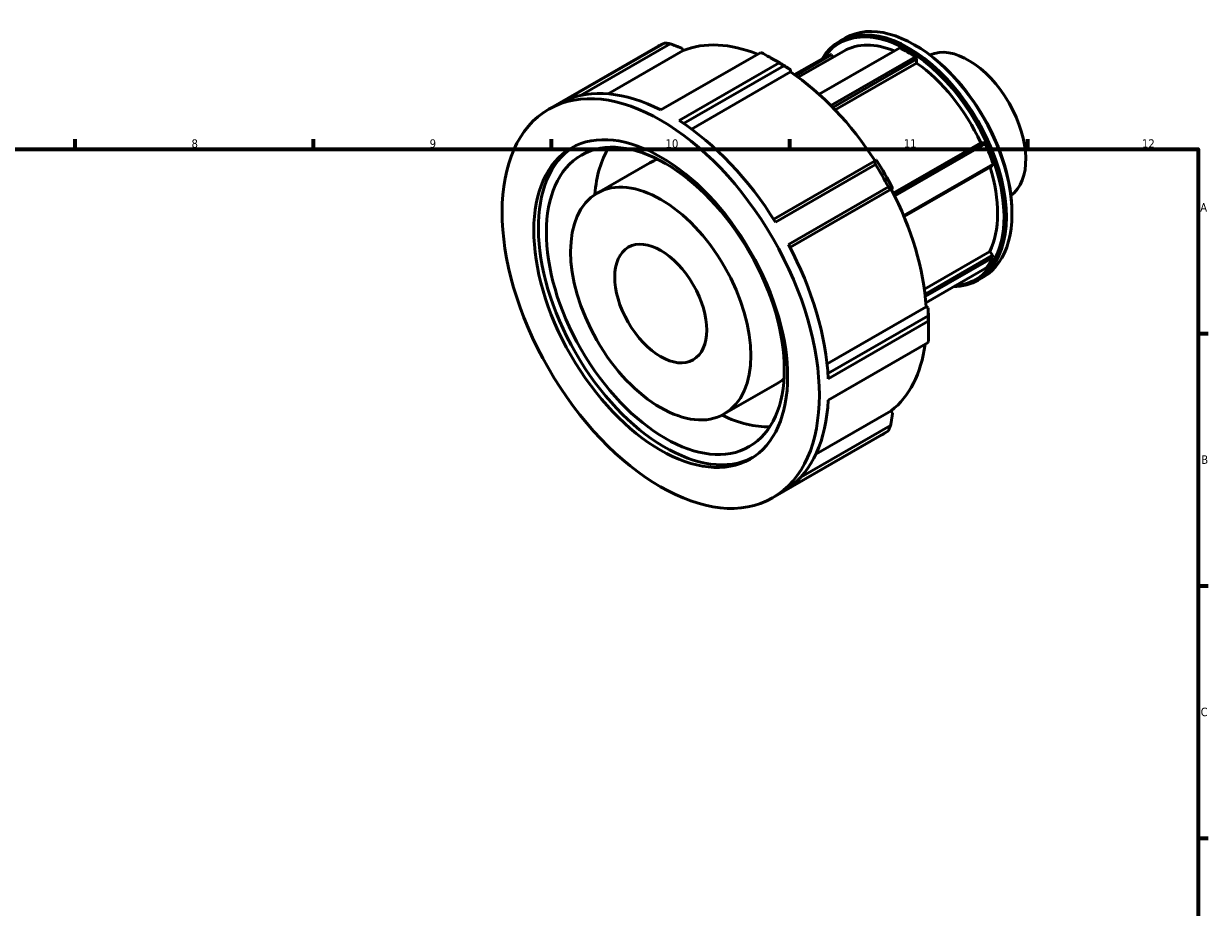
# Model space of a CAD drawing. Header units: millimetres. Extents: x -30 to 904, y -23 to 619.
# Tile 5 of 5: x 475 to 824, y 351 to 611. Entities that reach past the tile are written whole.
import ezdxf

# ---------------------------------------------------------------- set-up
doc = ezdxf.new("R2010")
doc.units = ezdxf.units.MM
doc.layers.add('Border (ISO)', color=7, linetype='Continuous', lineweight=70)
doc.layers.add('Visible (ISO)', color=7, linetype='Continuous', lineweight=50)
doc.styles.add('Note Text (ISO)', font='tahoma.ttf')

# ---------------------------------------------------------------- blocks, each defined once
blk = doc.blocks.new('Borders Default Border')
at = {"layer": 'Border (ISO)'}
for p, q in [((490.58, 574), (490.58, 576.9)), ((560.67, 574), (560.67, 576.9)), ((630.75, 574), (630.75, 576.9)), ((700.83, 574), (700.83, 576.9)), ((770.92, 574), (770.92, 576.9)), ((821, 519.75), (823.9, 519.75)), ((821, 445.5), (823.9, 445.5)), ((821, 371.25), (823.9, 371.25))]:
    blk.add_line(p, q, dxfattribs=at)
at = {"layer": 'Border (ISO)', "flags": 128}
blk.add_lwpolyline([(20, 20), (20, 574), (821, 574), (821, 20), (20, 20)], dxfattribs=at)
at = {"layer": 'Border (ISO)', "color": 232, "true_color": 0xca0064, "char_height": 2.5, "attachment_point": 7, "style": 'Note Text (ISO)'}
for s, insert in [('8', (524.81, 574.34)), ('9', (594.88, 574.35)), ('10', (664.29, 574.35)), ('11', (734.37, 574.4)), ('12', (804.46, 574.4)), ('A', (821.59, 555.62)), ('B', (821.89, 481.38)), ('C', (821.73, 407.08))]:
    blk.add_mtext(s, dxfattribs=dict(at, insert=insert))

msp = doc.modelspace()

# ---------------------------------------------------------------- linework, layer by layer
at = {"layer": 'Visible (ISO)'}
for p, q in [((715.5404, 605.7858), (717.1979, 606.7402)), ((629.9234, 585.7552), (662.0655, 604.2645)), ((663.9702, 605.2417), (634.5434, 588.296)), ((639.2638, 589.8412), (665.6307, 605.0249)), ((669.4991, 603.0094), (647.4079, 590.288)), ((669.1, 603.7006), (669.4991, 603.0094)), ((709.4752, 590.1505), (733.1644, 603.7922)), ((737.9226, 604.4881), (737.5859, 604.6835)), ((662.8692, 585.5497), (692.296, 602.4954)), ((697.8758, 599.3606), (695.1821, 600.9238)), ((712.6082, 601.908), (702.2284, 595.9307)), ((702.5704, 595.6907), (713.0954, 601.7517)), ((703.3353, 595.1425), (716.7657, 602.8765)), ((713.0954, 601.7517), (712.6082, 601.908)), ((737.7944, 601.126), (712.9585, 586.824)), ((713.0954, 601.7517), (713.6389, 601.0759)), ((713.4688, 586.3044), (738.131, 600.5064)), ((738.131, 600.5064), (737.7944, 601.126)), ((738.131, 600.5064), (738.131, 599.357)), ((697.7072, 599.3794), (668.2804, 582.4336)), ((669.5835, 581.5745), (699.056, 598.5466)), ((701.0859, 596.7094), (671.9303, 579.9198)), ((701.0859, 597.3619), (701.0859, 596.7094)), ((738.131, 599.357), (714.1809, 585.565)), ((731.2854, 561.0832), (757.0024, 575.8926)), ((757.8634, 575.9715), (731.4475, 560.7596)), ((731.7116, 560.2263), (758.3506, 575.5667)), ((757.0024, 575.8926), (757.8634, 575.9715)), ((758.3506, 575.5667), (757.8634, 575.9715)), ((644.1458, 561.0575), (659.7021, 570.0158)), ((725.721, 570.4212), (696.099, 553.363)), ((696.6062, 552.5564), (726.0329, 569.5022)), ((760.6655, 569.5977), (734.3408, 554.4383)), ((734.467, 554.1344), (760.515, 569.1344)), ((760.515, 569.1344), (760.6655, 569.5977)), ((729.8592, 562.8749), (700.4324, 545.9291)), ((700.8791, 545.0832), (730.5013, 562.1414)), ((730.6927, 562.2435), (700.8824, 545.0769)), ((731.0917, 562.4751), (730.6927, 562.2435)), ((766.2064, 555.3726), (766.2064, 554.9833)), ((740.4389, 532.796), (759.6541, 543.8613)), ((759.6541, 543.8613), (760.515, 542.7907)), ((760.515, 542.7907), (740.6295, 531.3394)), ((740.7079, 530.6613), (760.6655, 542.1541)), ((760.6655, 542.1541), (760.515, 542.7907)), ((758.3506, 538.8513), (740.8888, 528.7958)), ((756.0943, 535.3628), (757.7518, 536.3172)), ((711.8118, 510.823), (740.9761, 527.6176)), ((740.9761, 527.6176), (741.5405, 527.2926)), ((741.5463, 524.9514), (712.0717, 507.9781)), ((712.1653, 506.4227), (741.5921, 523.3685)), ((741.6706, 523.3095), (741.6706, 520.1951)), ((741.5921, 517.1122), (712.1653, 500.1664)), ((681.5732, 496.0638), (697.1296, 505.0221)), ((708.5059, 484.2427), (730.6927, 497.0192)), ((730.6927, 497.0192), (731.0917, 496.328)), ((730.5013, 492.6659), (704.0581, 477.4383)), ((695.7956, 471.3661), (727.9377, 489.8755)), ((700.4324, 474.1731), (729.8592, 491.1188))]:
    msp.add_line(p, q, dxfattribs=at)
for centre, major_axis, start_param, end_param in [((735.8174, 570.5743), (20.277, -35.2115), 5.97639929, 9.73156397), ((737.4748, 571.5287), (-20.277, 35.2115), 3.14159265, 6.28318531), ((735.4794, 570.3796), (-20.0384, 34.7972), 2.8749388, 6.54983916), ((695.0016, 547.07), (-32.9361, 57.1945), 6.22711264, 6.28318531), ((697.7057, 548.6272), (-30.6306, 53.1909), 5.6472413, 6.20715965), ((735.4794, 570.3796), (-18.7137, 32.4969), 5.64459009, 6.28318531), ((735.4794, 570.3796), (19.6494, -34.1217), 2.27488606, 2.44137034), ((737.8128, 571.7234), (-20.0384, 34.7972), 3.92892453, 5.49585344), ((753.3692, 580.6817), (-11.9276, 20.7126), 3.19337566, 6.2314023), ((695.0016, 547.07), (32.9361, -57.1945), 2.30012182, 2.41613458), ((697.7057, 548.6272), (-31.0277, 53.8805), 5.42276125, 5.49585344), ((697.7057, 548.6272), (30.6306, -53.1909), 1.65077657, 2.28016884), ((735.4794, 570.3796), (18.7137, -32.4969), 1.41109807, 2.25796078), ((665.5748, 530.1243), (-32.9361, 57.1945), 5.55772723, 6.22711264), ((665.5748, 530.1243), (32.9361, -57.1945), 1.63073641, 2.30012182), ((735.4794, 570.3796), (19.6494, -34.1217), 1.22768851, 1.39417279), ((664.2171, 529.3425), (26.3489, -45.7556), 3.16725887, 6.25751909), ((678.4159, 537.519), (-24.7021, 42.8959), 0.29035193, 0.71188518), ((678.4159, 537.519), (-18.7137, 32.4969), 6.16971147, 6.28318531), ((695.0016, 547.07), (32.9361, -57.1945), 1.51472366, 1.63073641), ((697.7057, 548.6272), (-31.0277, 53.8805), 4.63736308, 4.7912823), ((735.4794, 570.3796), (18.7137, -32.4969), 0.36390052, 1.20044936), ((697.7057, 548.6272), (30.6306, -53.1909), 0.86529123, 1.49477067), ((665.5748, 530.1243), (32.9361, -57.1945), 0.84533825, 1.51472366), ((735.4794, 570.3796), (19.6494, -34.1217), 0.18049096, 0.34697524), ((697.7057, 548.6272), (-31.0277, 53.8805), 3.92892453, 4.00588413), ((695.0016, 547.07), (32.9361, -57.1945), 0.72932549, 0.84533825), ((697.7057, 548.6272), (30.6306, -53.1909), 0.07989307, 0.64058497), ((678.4159, 537.519), (18.7137, -32.4969), 0, 0.11347383), ((665.5748, 530.1243), (32.9361, -57.1945), 0.05994009, 0.72932549), ((678.4159, 537.519), (24.7021, -42.8959), 5.57130012, 5.99283338), ((695.0016, 547.07), (32.9361, -57.1945), 0, 0.05994009)]:
    msp.add_ellipse(centre, major_axis=major_axis, ratio=0.57809312, start_param=start_param, end_param=end_param, dxfattribs=at)
for centre, major_axis in [((662.8595, 528.5606), (32.9361, -57.1945)), ((662.8595, 528.5606), (26.3489, -45.7556)), ((664.2171, 529.3425), (24.7021, -42.8959)), ((662.8595, 528.5606), (18.7137, -32.4969)), ((662.8595, 528.5606), (9.5421, -16.5701))]:
    msp.add_ellipse(centre, major_axis=major_axis, ratio=0.57809312, dxfattribs=at)
for points, weights in [([(665.6307, 605.0249), (664.8093, 605.1341), (663.9702, 605.2417)], [1.00036501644, 1.00023920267, 1]), ([(665.6307, 605.0249), (667.4046, 604.3479), (669.1, 603.7006)], [1.00569292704, 1.00309927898, 1]), ([(699.056, 598.5466), (698.3893, 598.9615), (697.7072, 599.3794)], [1.00036501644, 1.00023920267, 1]), ([(699.056, 598.5466), (700.094, 597.9409), (701.0859, 597.3619)], [1.00569292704, 1.00309927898, 1]), ([(726.3114, 570.7548), (726.023, 570.5918), (725.721, 570.4212)], [1, 1.00309927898, 1.00569292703]), ([(726.0329, 569.5022), (725.8786, 569.9666), (725.721, 570.4212)], [1, 1.00023920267, 1.00036501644]), ([(730.5013, 562.1414), (730.1854, 562.5071), (729.8592, 562.8749)], [1.00036501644, 1.00023920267, 1]), ([(730.5013, 562.1414), (730.8033, 562.3121), (731.0917, 562.4751)], [1.00569292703, 1.00309927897, 1]), ([(741.5405, 527.2926), (741.5434, 526.1485), (741.5463, 524.9514)], [1, 1.00309927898, 1.00569292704]), ([(741.5921, 523.3685), (741.5718, 524.1673), (741.5463, 524.9514)], [1, 1.00023920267, 1.00036501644]), ([(731.0917, 496.328), (730.8033, 494.5383), (730.5013, 492.6659)], [1, 1.00309927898, 1.00569292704]), ([(729.8592, 491.1188), (730.1854, 491.8996), (730.5013, 492.6659)], [1, 1.00023920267, 1.00036501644])]:
    msp.add_rational_spline(points, weights, degree=2, dxfattribs=at)

# ---------------------------------------------------------------- block references
msp.add_blockref('Borders Default Border', (0, 0))

doc.saveas('drawing.dxf')
